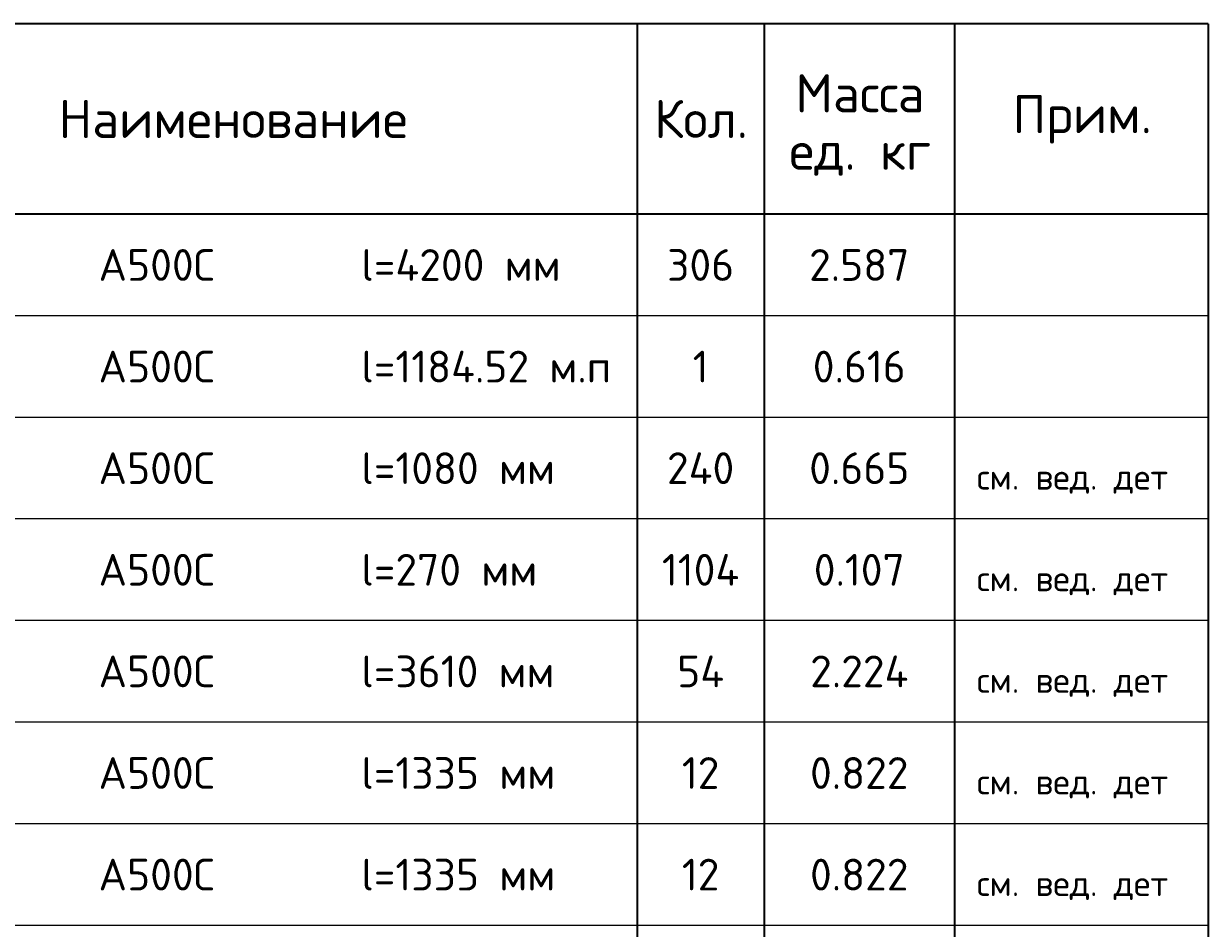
# Model space of a CAD drawing. Header units: millimetres. Extents: x 21507 to 30905, y 54178 to 61234.
# Tile 4 of 8: x 23341 to 25207, y 57014 to 58438. Entities that reach past the tile are written whole.
import ezdxf

# ---------------------------------------------------------------- set-up
doc = ezdxf.new("R2010")
doc.units = ezdxf.units.MM
doc.layers.add('Standard', color=7, linetype='Continuous', lineweight=25)
doc.styles.add('ARIAL', font='ARIAL.TTF')
doc.styles.add('ISOCPEUR', font='ISOCPEUR')

msp = doc.modelspace()

# ---------------------------------------------------------------- linework, layer by layer
at = {"layer": 'Standard', "color": 7, "linetype": 'Continuous', "lineweight": 35, "transparency": 33554687}
for p, q in [((25207.3, 58438.2), (21507.3, 58438.2)), ((24307.3, 58438.2), (24307.3, 58138.2)), ((24507.3, 58438.2), (24507.3, 58138.2)), ((24807.3, 58438.2), (24807.3, 58138.2)), ((25207.3, 58438.2), (25207.3, 58138.2)), ((25207.3, 58138.2), (21507.3, 58138.2)), ((24307.3, 58138.2), (24307.3, 57978.2)), ((24507.3, 58138.2), (24507.3, 57978.2)), ((24807.3, 58138.2), (24807.3, 57978.2)), ((25207.3, 58138.2), (25207.3, 57978.2)), ((24307.3, 57978.2), (24307.3, 57818.2)), ((24507.3, 57978.2), (24507.3, 57818.2)), ((24807.3, 57978.2), (24807.3, 57818.2)), ((25207.3, 57978.2), (25207.3, 57818.2)), ((24307.3, 57818.2), (24307.3, 57658.2)), ((24507.3, 57818.2), (24507.3, 57658.2)), ((24807.3, 57818.2), (24807.3, 57658.2)), ((25207.3, 57818.2), (25207.3, 57658.2)), ((24307.3, 57658.2), (24307.3, 57498.2)), ((24507.3, 57658.2), (24507.3, 57498.2)), ((24807.3, 57658.2), (24807.3, 57498.2)), ((25207.3, 57658.2), (25207.3, 57498.2)), ((24307.3, 57498.2), (24307.3, 57338.2)), ((24507.3, 57498.2), (24507.3, 57338.2)), ((24807.3, 57498.2), (24807.3, 57338.2)), ((25207.3, 57498.2), (25207.3, 57338.2)), ((24307.3, 57338.2), (24307.3, 57178.2)), ((24507.3, 57338.2), (24507.3, 57178.2)), ((24807.3, 57338.2), (24807.3, 57178.2)), ((25207.3, 57338.2), (25207.3, 57178.2)), ((24307.3, 57178.2), (24307.3, 57018.2)), ((24507.3, 57178.2), (24507.3, 57018.2)), ((24807.3, 57178.2), (24807.3, 57018.2)), ((25207.3, 57178.2), (25207.3, 57018.2)), ((24307.3, 57018.2), (24307.3, 56858.2)), ((24507.3, 57018.2), (24507.3, 56858.2)), ((24807.3, 57018.2), (24807.3, 56858.2)), ((25207.3, 57018.2), (25207.3, 56858.2))]:
    msp.add_line(p, q, dxfattribs=at)
at = {"layer": 'Standard', "color": 7, "linetype": 'Continuous', "lineweight": 13, "transparency": 33554687}
for p, q in [((25207.3, 57978.2), (21507.3, 57978.2)), ((25207.3, 57818.2), (21507.3, 57818.2)), ((25207.3, 57658.2), (21507.3, 57658.2)), ((25207.3, 57498.2), (21507.3, 57498.2)), ((25207.3, 57338.2), (21507.3, 57338.2)), ((25207.3, 57178.2), (21507.3, 57178.2)), ((25207.3, 57018.2), (21507.3, 57018.2))]:
    msp.add_line(p, q, dxfattribs=at)

# ---------------------------------------------------------------- texts
at = {"layer": 'Standard', "color": 7, "linetype": 'Continuous', "lineweight": 35, "transparency": 33554687, "insert": (24658.6, 58358.6), "char_height": 60, "width": 248.903, "attachment_point": 2, "line_spacing_factor": 0.903614, "style": 'ARIAL'}
msp.add_mtext('\\A1;{\\fISOCPEUR|i0|b0;\\H60.000000;\\W1.000000;\\C7;Масса}\\P{\\fISOCPEUR|i0|b0;\\H60.000000;\\W1.000000;\\C7;ед. кг}\\P', dxfattribs=at)
at = {"layer": 'Standard', "color": 7, "linetype": 'Continuous', "lineweight": 35, "transparency": 33554687, "style": 'ISOCPEUR'}
for s, insert, char_height, width, attachment_point in [('\\A1;{\\fISOCPEUR|i0|b0;\\H60.000000;\\W1.000000;\\C7;Наименование}\\P', (23670.7, 58288.2), 12, 557.333, 5), ('\\A1;{\\fISOCPEUR|i0|b0;\\H60.000000;\\W1.000000;\\C7;Кол.}\\P', (24407.9, 58288.2), 12, 177.778, 5), ('\\A1;{\\fISOCPEUR|i0|b0;\\H60.000000;\\W1.000000;\\C7;Прим.}\\P', (25008.6, 58287.6), 12, 226.286, 5), ('\\A1;{\\fISOCPEUR|i0|b0;\\H50.000000;\\W1.000000;\\C7;А500С}\\P', (23458.6, 58058.2), 10, 208.718, 4), ('\\A1;{\\fISOCPEUR|i0|b0;\\H50.000000;\\W1.000000;\\C7;l=4200 мм}\\P', (23872.8, 58058.2), 10, 334.219, 4), ('\\A1;{\\fISOCPEUR|i0|b0;\\H50.000000;\\W1.000000;\\C7;306}\\P', (24407.3, 58058.2), 10, 127.826, 5), ('\\A1;{\\fISOCPEUR|i0|b0;\\H50.000000;\\W1.000000;\\C7;2.587}\\P', (24657.3, 58058.2), 10, 178.485, 5), ('\\A1;{\\fISOCPEUR|i0|b0;\\H50.000000;\\W1.000000;\\C7;l=1184.52 м.п}\\P', (23872.8, 57898.2), 10, 408.193, 4), ('\\A1;{\\fISOCPEUR|i0|b0;\\H50.000000;\\W1.000000;\\C7;А500С}\\P', (23458.6, 57898.2), 10, 208.718, 4), ('\\A1;{\\fISOCPEUR|i0|b0;\\H50.000000;\\W1.000000;\\C7;1}\\P', (24407.3, 57898.2), 10, 38.889, 5), ('\\A1;{\\fISOCPEUR|i0|b0;\\H50.000000;\\W1.000000;\\C7;0.616}\\P', (24657.3, 57898.2), 10, 166.97, 5), ('\\A1;{\\fISOCPEUR|i0|b0;\\H50.000000;\\W1.000000;\\C7;l=1080 мм}\\P', (23872.8, 57738.2), 10, 318.413, 4), ('\\A1;{\\fISOCPEUR|i0|b0;\\H50.000000;\\W1.000000;\\C7;А500С}\\P', (23458.6, 57738.2), 10, 208.718, 4), ('\\A1;{\\fISOCPEUR|i0|b0;\\H50.000000;\\W1.000000;\\C7;240}\\P', (24407.3, 57738.2), 10, 132.917, 5), ('\\A1;{\\fISOCPEUR|i0|b0;\\H50.000000;\\W1.000000;\\C7;0.665}\\P', (24657.3, 57738.2), 10, 178.485, 5), ('\\A1;{\\fISOCPEUR|i0|b0;\\H50.000000;\\W1.000000;\\C7;А500С}\\P', (23458.6, 57578.2), 10, 208.718, 4), ('\\A1;{\\fISOCPEUR|i0|b0;\\H50.000000;\\W1.000000;\\C7;l=270 мм}\\P', (23872.8, 57578.2), 10, 294.107, 4), ('\\A1;{\\fISOCPEUR|i0|b0;\\H50.000000;\\W1.000000;\\C7;1104}\\P', (24407.3, 57578.2), 10, 145.161, 5), ('\\A1;{\\fISOCPEUR|i0|b0;\\H50.000000;\\W1.000000;\\C7;0.107}\\P', (24657.3, 57578.2), 10, 166.97, 5), ('\\A1;{\\fISOCPEUR|i0|b0;\\H50.000000;\\W1.000000;\\C7;l=3610 мм}\\P', (23872.8, 57418.2), 10, 318.413, 4), ('\\A1;{\\fISOCPEUR|i0|b0;\\H50.000000;\\W1.000000;\\C7;А500С}\\P', (23458.6, 57418.2), 10, 208.718, 4), ('\\A1;{\\fISOCPEUR|i0|b0;\\H50.000000;\\W1.000000;\\C7;54}\\P', (24407.3, 57418.2), 10, 97.059, 5), ('\\A1;{\\fISOCPEUR|i0|b0;\\H50.000000;\\W1.000000;\\C7;2.224}\\P', (24657.3, 57418.2), 10, 183.529, 5), ('\\A1;{\\fISOCPEUR|i0|b0;\\H50.000000;\\W1.000000;\\C7;l=1335 мм}\\P', (23872.8, 57258.2), 10, 318.413, 4), ('\\A1;{\\fISOCPEUR|i0|b0;\\H50.000000;\\W1.000000;\\C7;А500С}\\P', (23458.6, 57258.2), 10, 208.718, 4), ('\\A1;{\\fISOCPEUR|i0|b0;\\H50.000000;\\W1.000000;\\C7;12}\\P', (24407.3, 57258.2), 10, 78.75, 5), ('\\A1;{\\fISOCPEUR|i0|b0;\\H50.000000;\\W1.000000;\\C7;0.822}\\P', (24657.3, 57258.2), 10, 178.485, 5), ('\\A1;{\\fISOCPEUR|i0|b0;\\H50.000000;\\W1.000000;\\C7;l=1335 мм}\\P', (23872.8, 57098.2), 10, 318.413, 4), ('\\A1;{\\fISOCPEUR|i0|b0;\\H50.000000;\\W1.000000;\\C7;А500С}\\P', (23458.6, 57098.2), 10, 208.718, 4), ('\\A1;{\\fISOCPEUR|i0|b0;\\H50.000000;\\W1.000000;\\C7;12}\\P', (24407.3, 57098.2), 10, 78.75, 5), ('\\A1;{\\fISOCPEUR|i0|b0;\\H50.000000;\\W1.000000;\\C7;0.822}\\P', (24657.3, 57098.2), 10, 178.485, 5)]:
    msp.add_mtext(s, dxfattribs=dict(at, insert=insert, char_height=char_height, width=width, attachment_point=attachment_point))
at = {"layer": 'Standard', "color": 7, "linetype": 'Continuous', "lineweight": 13, "transparency": 33554687, "char_height": 8, "attachment_point": 7}
for s, insert, width, style in [('}\\P', (24842.4, 58018.1), 13.985, 'ARIAL'), ('}\\P', (24842.4, 57858.1), 13.985, 'ARIAL'), ('\\A1;{\\fISOCPEUR|i0|b0;\\H40.000000;\\W1.000000;\\C7;см. вед. дет}\\P', (24842.4, 57698.1), 323.487, 'ISOCPEUR'), ('\\A1;{\\fISOCPEUR|i0|b0;\\H40.000000;\\W1.000000;\\C7;см. вед. дет}\\P', (24842.4, 57538.1), 323.487, 'ISOCPEUR'), ('\\A1;{\\fISOCPEUR|i0|b0;\\H40.000000;\\W1.000000;\\C7;см. вед. дет}\\P', (24842.4, 57378.1), 323.487, 'ISOCPEUR'), ('\\A1;{\\fISOCPEUR|i0|b0;\\H40.000000;\\W1.000000;\\C7;см. вед. дет}\\P', (24842.4, 57218.1), 323.487, 'ISOCPEUR'), ('\\A1;{\\fISOCPEUR|i0|b0;\\H40.000000;\\W1.000000;\\C7;см. вед. дет}\\P', (24842.4, 57058.1), 323.487, 'ISOCPEUR')]:
    msp.add_mtext(s, dxfattribs=dict(at, insert=insert, width=width, style=style))

doc.saveas('drawing.dxf')
